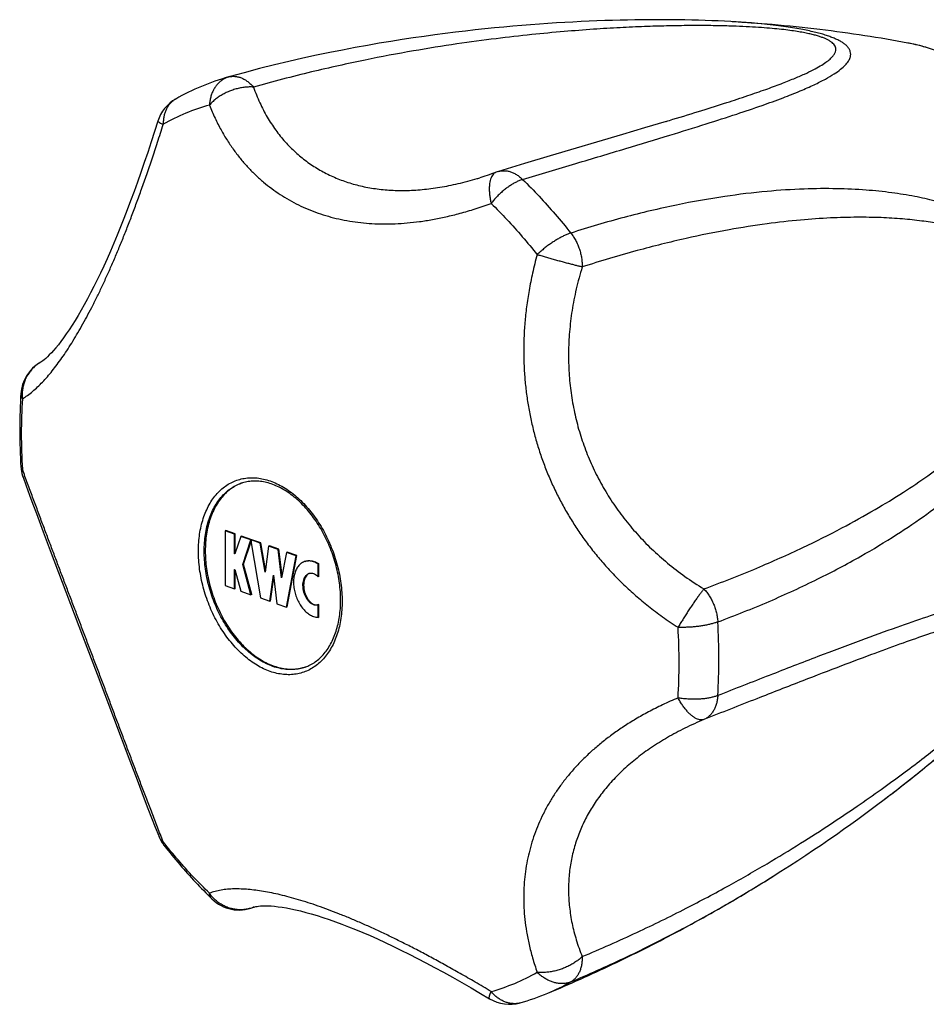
# Model space of a CAD drawing. Header units: millimetres. Extents: x 185 to 627, y 46 to 444.
# Tile 1 of 5: x 185 to 232, y 85 to 136. Entities that reach past the tile are written whole.
import ezdxf

# ---------------------------------------------------------------- set-up
doc = ezdxf.new("R2010")
doc.units = ezdxf.units.MM
doc.header["$LTSCALE"] = 46.255
doc.layers.get('0').update_dxf_attribs({"linetype": 'CONTINUOUS'})

msp = doc.modelspace()

# ---------------------------------------------------------------- linework, layer by layer
at = {"color": 9, "linetype": 'Continuous'}
for p, q in [((195.757, 132.716), (195.764, 132.718)), ((196.395, 111.835), (196.395, 111.835))]:
    msp.add_line(p, q, dxfattribs=at)
at = {"color": 7, "linetype": 'Continuous'}
for p, q in [((195.764, 132.718), (195.757, 132.716)), ((195.8, 132.728), (195.764, 132.718)), ((196.561, 132.936), (195.778, 132.722)), ((216.004, 129.762), (212.295, 128.66)), ((208.567, 127.507), (208.665, 127.537)), ((186.235, 109.343), (186.596, 108.384)), ((195.611, 109.405), (195.576, 109.393)), ((195.576, 109.393), (195.576, 106.581)), ((196.061, 109.224), (195.576, 109.393)), ((196.096, 109.236), (195.611, 109.405)), ((196.096, 109.236), (196.061, 109.224)), ((196.061, 108.219), (196.061, 109.224)), ((196.387, 109.11), (196.084, 108.211)), ((196.096, 108.247), (196.096, 109.236)), ((196.423, 109.122), (196.387, 109.11)), ((196.909, 108.928), (196.387, 109.11)), ((196.945, 108.94), (196.423, 109.122)), ((196.485, 107.67), (196.909, 108.928)), ((196.521, 107.682), (196.913, 108.846)), ((196.945, 108.94), (196.909, 108.928)), ((196.948, 108.939), (196.913, 108.927)), ((196.913, 108.927), (196.913, 108.786)), ((197.386, 108.762), (196.913, 108.927)), ((196.913, 108.786), (197.394, 105.947)), ((196.944, 108.937), (196.945, 108.94)), ((197.421, 108.774), (196.948, 108.939)), ((197.421, 108.774), (197.386, 108.762)), ((197.654, 107.4), (197.421, 108.774)), ((186.596, 108.384), (188.257, 103.999)), ((197.638, 107.277), (197.386, 108.762)), ((197.818, 108.611), (197.638, 107.277)), ((197.854, 108.623), (197.818, 108.611)), ((198.303, 108.442), (197.818, 108.611)), ((198.339, 108.454), (197.854, 108.623)), ((198.339, 108.454), (198.303, 108.442)), ((198.484, 106.982), (198.303, 108.442)), ((198.506, 107.099), (198.339, 108.454)), ((198.735, 108.291), (198.484, 106.982)), ((198.771, 108.304), (198.735, 108.291)), ((199.234, 108.118), (198.735, 108.291)), ((199.269, 108.13), (198.771, 108.304)), ((196.09, 108.23), (196.061, 108.219)), ((196.084, 108.211), (196.061, 108.219)), ((198.727, 105.482), (199.234, 108.118)), ((198.763, 105.495), (199.269, 108.13)), ((199.269, 108.13), (199.234, 108.118)), ((196.061, 106.412), (196.061, 107.416)), ((196.061, 107.416), (196.084, 107.408)), ((196.084, 107.408), (196.387, 106.298)), ((196.096, 106.424), (196.096, 107.364)), ((196.521, 107.682), (196.485, 107.67)), ((196.909, 106.116), (196.485, 107.67)), ((196.945, 106.128), (196.521, 107.682)), ((200.404, 107.695), (200.369, 107.682)), ((200.369, 107.036), (200.369, 107.682)), ((200.404, 107.048), (200.404, 107.695)), ((197.879, 105.778), (198.061, 107.121)), ((197.914, 105.79), (198.077, 106.991)), ((198.061, 107.121), (198.243, 105.651)), ((200.404, 107.048), (200.369, 107.036)), ((195.576, 106.581), (196.061, 106.412)), ((196.096, 106.424), (196.061, 106.412)), ((196.387, 106.298), (196.909, 106.116)), ((196.945, 106.128), (196.909, 106.116)), ((197.394, 105.947), (197.879, 105.778)), ((197.914, 105.79), (197.879, 105.778)), ((198.243, 105.651), (198.727, 105.482)), ((198.763, 105.495), (198.727, 105.482)), ((200.369, 105.597), (200.359, 105.593)), ((200.404, 105.609), (200.369, 105.597)), ((200.369, 104.95), (200.369, 105.597)), ((200.404, 104.962), (200.404, 105.609)), ((200.404, 104.962), (200.369, 104.95)), ((188.257, 103.999), (189.004, 102.024)), ((189.004, 102.024), (190.683, 97.577)), ((190.683, 97.577), (191.055, 96.595)), ((191.055, 96.595), (191.428, 95.619)), ((223.756, 91.654), (224.15, 91.903)), ((197.054, 90.061), (197.037, 90.054))]:
    msp.add_line(p, q, dxfattribs=at)
for points in [[(221.567, 135.559), (221.244, 135.577), (220.919, 135.593), (220.588, 135.607), (220.251, 135.619), (219.91, 135.63), (219.563, 135.639), (219.213, 135.647), (218.858, 135.652), (218.499, 135.656), (218.137, 135.658), (217.77, 135.658), (217.4, 135.657), (217.025, 135.654), (216.646, 135.649), (216.263, 135.642), (215.877, 135.633), (215.485, 135.623), (215.09, 135.61), (214.689, 135.596), (214.284, 135.579), (213.873, 135.56), (213.457, 135.539), (213.035, 135.516), (212.607, 135.49), (212.173, 135.462), (211.732, 135.432), (211.284, 135.398), (210.829, 135.362), (210.367, 135.323), (209.897, 135.28), (209.419, 135.234), (208.932, 135.185), (208.437, 135.132), (207.932, 135.075), (207.418, 135.014), (206.894, 134.949), (206.358, 134.879), (205.812, 134.803), (205.254, 134.723), (204.684, 134.636), (204.1, 134.544), (203.503, 134.444), (202.891, 134.338), (202.263, 134.224), (201.62, 134.101), (200.959, 133.97), (200.28, 133.828), (199.581, 133.676), (198.861, 133.512), (198.119, 133.335), (197.353, 133.143), (196.561, 132.936)], [(192.119, 130.445), (191.952, 129.92), (191.776, 129.376), (191.6, 128.843), (191.424, 128.322), (191.248, 127.813), (191.072, 127.315), (190.897, 126.83), (190.722, 126.356), (190.548, 125.895), (190.373, 125.445), (190.2, 125.008), (190.026, 124.583), (189.853, 124.17), (189.681, 123.768), (189.51, 123.379), (189.339, 123.003), (189.169, 122.639), (189, 122.288), (188.832, 121.949), (188.666, 121.624), (188.502, 121.312), (188.339, 121.014), (188.179, 120.729), (188.021, 120.458), (187.865, 120.201), (187.713, 119.958), (187.564, 119.729), (187.418, 119.514), (187.277, 119.315), (187.14, 119.13), (187.008, 118.96), (186.882, 118.805), (186.763, 118.666), (186.65, 118.541), (186.545, 118.432), (186.448, 118.337), (186.361, 118.256), (186.282, 118.189), (186.214, 118.135), (186.157, 118.093), (186.112, 118.063), (186.081, 118.044)], [(218.248, 130.433), (217.134, 130.098), (216.004, 129.762)], [(212.295, 128.66), (210.972, 128.265), (209.626, 127.862)], [(209.513, 127.824), (209.316, 127.753), (209.097, 127.677), (208.88, 127.605), (208.665, 127.537)], [(185.197, 112.145), (185.357, 111.705), (185.529, 111.237), (185.703, 110.767), (185.878, 110.294), (186.235, 109.343)], [(191.428, 95.619), (191.615, 95.133), (191.802, 94.65), (191.989, 94.168), (192.166, 93.717)], [(224.15, 91.903), (224.585, 92.182), (225.01, 92.458), (225.425, 92.731), (225.83, 93.001), (226.227, 93.27), (226.615, 93.536), (226.996, 93.801), (227.369, 94.063), (227.735, 94.323), (228.094, 94.581), (228.446, 94.838), (228.791, 95.093), (229.13, 95.346), (229.389, 95.541)], [(197.054, 90.061), (197.073, 90.067), (197.106, 90.077), (197.156, 90.089), (197.221, 90.102), (197.303, 90.113), (197.401, 90.122), (197.514, 90.128), (197.644, 90.131), (197.789, 90.128), (197.949, 90.12), (198.123, 90.105), (198.312, 90.084), (198.515, 90.056), (198.732, 90.02), (198.962, 89.976), (199.206, 89.924), (199.462, 89.863), (199.731, 89.794), (200.011, 89.716), (200.304, 89.629), (200.608, 89.532), (200.923, 89.427), (201.248, 89.312), (201.584, 89.188), (201.93, 89.054), (202.286, 88.911), (202.652, 88.759), (203.027, 88.597), (203.411, 88.426), (203.805, 88.246), (204.207, 88.056), (204.618, 87.856), (205.038, 87.647), (205.466, 87.429), (205.904, 87.201), (206.35, 86.963), (206.805, 86.715), (207.268, 86.458), (207.74, 86.192), (208.22, 85.916), (208.708, 85.63), (209.176, 85.352)]]:
    msp.add_lwpolyline(points, dxfattribs=at)
at = {"color": 9, "linetype": 'Continuous'}
for centre, radius, start, end in [((229.032, 125.634), 8.977, 77.6447, 79.4493), ((228.983, 125.411), 9.204, 76.1911, 77.6461), ((228.943, 125.244), 9.376, 75.2424, 76.1927), ((228.886, 125.031), 9.597, 73.446, 75.2392), ((196.063, 131.645), 1.113, 105.6545, 105.9738), ((196.002, 131.861), 0.89, 104.5546, 105.597), ((196.003, 131.856), 0.894, 103.0924, 104.5543), ((196.004, 131.851), 0.9, 100.4915, 103.0915), ((197.611, 121.117), 10.543, 105.6295, 119.6175), ((213.722, 114.404), 28.617, 176.4329, 180.0278), ((215.626, 114.396), 30.521, 180.0124, 183.4555), ((188.393, 102.598), 30.521, 0.0124, 3.4555), ((189.107, 102.797), 31.852, 0.0124, 3.4573), ((191.094, 102.789), 29.865, 356.431, 0.0278), ((190.297, 102.591), 28.617, 356.433, 0.0278), ((192.652, 93.36), 0.246, 217.0265, 218.3143), ((196.374, 91.737), 1.809, 291.4988, 291.614), ((206.409, 95.878), 10.543, 285.6295, 299.6175), ((207.873, 95.86), 11.086, 292.7873, 299.5899), ((210.44, 86.217), 1.116, 283.5086, 285.6284)]:
    msp.add_arc(centre, radius, start, end, dxfattribs=at)
at = {"color": 7, "linetype": 'Continuous'}
for centre, radius, start, end in [((199.039, 121.02), 12.148, 105.6763, 119.5934), ((194.027, 129.843), 2, 119.563, 162.5042), ((210.202, 125.946), 2, 106.7366, 110.1613), ((187.077, 116.31), 2, 119.8704, 176.4178), ((187.077, 112.827), 2, 183.4326, 199.939), ((197.174, 109.778), 2.199, 109.843, 110.7479), ((199.017, 104.491), 2.202, 287.693, 288.3856), ((194.027, 94.448), 2, 201.4563, 218.3393), ((196.302, 91.914), 2, 225.6731, 291.5494), ((207.486, 96.783), 12.087, 285.6207, 292.7811), ((210.202, 87.069), 2, 239.1125, 285.6232)]:
    msp.add_arc(centre, radius, start, end, dxfattribs=at)
at = {"color": 9, "linetype": 'Continuous'}
for points, knots in [([(218.248, 130.433), (218.365, 130.469), (218.979, 130.655), (220.018, 130.973), (221.301, 131.378), (222.395, 131.737), (223.326, 132.058), (224.115, 132.348), (224.778, 132.611), (225.331, 132.85), (225.785, 133.068), (226.153, 133.269), (226.442, 133.453), (226.662, 133.622), (226.82, 133.778), (226.922, 133.924), (226.974, 134.06), (226.978, 134.187), (226.94, 134.301), (226.869, 134.4), (226.775, 134.488), (226.66, 134.567), (226.528, 134.639), (226.379, 134.706), (226.211, 134.769), (226.023, 134.829), (225.81, 134.887), (225.568, 134.944), (225.289, 135), (224.967, 135.056), (224.594, 135.111), (224.165, 135.163), (223.677, 135.211), (223.126, 135.255), (222.508, 135.293), (221.819, 135.324), (221.053, 135.346), (220.205, 135.357), (219.268, 135.355), (218.235, 135.339), (217.097, 135.304), (215.844, 135.248), (214.467, 135.165), (212.951, 135.048), (211.284, 134.891), (209.446, 134.682), (207.418, 134.408), (205.173, 134.049), (202.681, 133.58), (199.937, 132.972), (198.03, 132.475), (197.04, 132.196)], [0, 0, 0, 0, 0.366151, 1.925475, 3.259762, 4.402286, 5.379837, 6.213893, 6.922221, 7.520011, 8.020439, 8.435082, 8.774385, 9.048176, 9.266152, 9.43865, 9.577858, 9.697791, 9.81247, 9.931537, 10.059215, 10.197384, 10.347141, 10.509791, 10.688049, 10.884491, 11.103111, 11.349788, 11.631197, 11.955607, 12.33087, 12.76179, 13.25119, 13.802692, 14.420215, 15.108348, 15.8723, 16.718015, 17.652228, 18.682624, 19.817906, 21.067917, 22.443798, 23.958308, 25.626765, 27.468265, 29.505858, 31.768046, 34.287639, 37.111743, 40.19768, 40.19768, 40.19768, 40.19768]), ([(195.757, 132.716), (195.705, 132.701), (195.601, 132.663), (195.454, 132.583), (195.315, 132.479), (195.188, 132.354), (195.076, 132.21), (194.979, 132.048), (194.899, 131.871), (194.837, 131.68), (194.793, 131.478), (194.776, 131.34), (194.77, 131.269)], [0, 0, 0, 0, 0.16123, 0.330308, 0.502596, 0.67933, 0.861393, 1.049425, 1.243693, 1.444215, 1.650657, 1.862339, 1.862339, 1.862339, 1.862339]), ([(195.841, 132.735), (195.867, 132.74), (195.947, 132.752), (196.084, 132.752), (196.251, 132.725), (196.418, 132.67), (196.583, 132.588), (196.744, 132.48), (196.899, 132.349), (196.994, 132.249), (197.04, 132.196)], [0, 0, 0, 0, 0.080095, 0.242374, 0.410012, 0.584939, 0.768467, 0.961319, 1.163641, 1.37506, 1.37506, 1.37506, 1.37506]), ([(197.04, 132.196), (196.968, 132.201), (196.82, 132.205), (196.596, 132.19), (196.368, 132.156), (196.138, 132.101), (195.911, 132.029), (195.689, 131.938), (195.476, 131.831), (195.275, 131.71), (195.089, 131.575), (194.919, 131.429), (194.818, 131.323), (194.77, 131.269)], [0, 0, 0, 0, 0.217032, 0.441962, 0.673433, 0.9097, 1.148733, 1.388512, 1.62709, 1.862517, 2.092912, 2.316572, 2.532054, 2.532054, 2.532054, 2.532054]), ([(197.04, 132.196), (197.136, 131.923), (197.347, 131.397), (197.73, 130.657), (198.165, 129.986), (198.65, 129.383), (199.18, 128.846), (199.754, 128.374), (200.369, 127.967), (201.023, 127.624), (201.715, 127.346), (202.445, 127.13), (203.21, 126.98), (204.011, 126.894), (204.848, 126.874), (205.721, 126.922), (206.63, 127.04), (207.575, 127.229), (208.222, 127.403), (208.557, 127.504), (208.567, 127.507)], [0, 0, 0, 0, 0.868336, 1.697353, 2.493577, 3.263865, 4.015154, 4.754362, 5.488283, 6.22353, 6.966543, 7.723585, 8.500725, 9.303805, 10.138413, 11.010004, 11.923902, 12.885209, 13.898801, 13.932822, 13.932822, 13.932822, 13.932822]), ([(193.04, 131.583), (193.022, 131.573), (192.956, 131.533), (192.85, 131.452), (192.731, 131.331), (192.628, 131.19), (192.543, 131.033), (192.477, 130.861), (192.43, 130.677), (192.404, 130.482), (192.399, 130.349), (192.4, 130.282)], [0, 0, 0, 0, 0.06267, 0.229582, 0.398806, 0.571713, 0.749496, 0.932994, 1.122762, 1.318961, 1.521341, 1.521341, 1.521341, 1.521341]), ([(194.77, 131.269), (194.861, 131.043), (195.049, 130.611), (195.361, 130.002), (195.689, 129.45), (196.031, 128.947), (196.388, 128.486), (196.759, 128.063), (197.146, 127.672), (197.549, 127.311), (197.97, 126.978), (198.41, 126.671), (198.869, 126.392), (199.347, 126.139), (199.843, 125.914), (200.357, 125.718), (200.886, 125.551), (201.429, 125.414), (201.985, 125.306), (202.552, 125.229), (203.131, 125.18), (203.721, 125.161), (204.325, 125.171), (204.944, 125.211), (205.584, 125.283), (206.248, 125.387), (206.943, 125.529), (207.675, 125.711), (208.45, 125.941), (208.978, 126.123), (209.25, 126.222)], [0, 0, 0, 0, 0.730912, 1.412105, 2.051499, 2.657109, 3.23676, 3.797273, 4.345059, 4.884916, 5.420703, 5.955609, 6.49207, 7.032041, 7.576394, 8.125808, 8.680398, 9.24019, 9.805635, 10.377261, 10.956687, 11.546052, 12.148366, 12.767468, 13.408359, 14.078022, 14.784025, 15.535199, 16.340595, 17.209082, 17.209082, 17.209082, 17.209082]), ([(185.161, 116.184), (185.253, 116.237), (185.434, 116.355), (185.694, 116.559), (185.949, 116.789), (186.201, 117.042), (186.45, 117.319), (186.699, 117.618), (186.947, 117.94), (187.196, 118.285), (187.447, 118.655), (187.699, 119.05), (187.955, 119.47), (188.212, 119.916), (188.471, 120.387), (188.73, 120.882), (188.99, 121.4), (189.25, 121.938), (189.508, 122.497), (189.764, 123.073), (190.019, 123.668), (190.272, 124.281), (190.526, 124.914), (190.779, 125.571), (191.035, 126.254), (191.294, 126.969), (191.558, 127.723), (191.831, 128.524), (192.114, 129.381), (192.303, 129.974), (192.4, 130.282)], [0, 0, 0, 0, 0.317639, 0.647718, 0.990697, 1.347478, 1.719193, 2.107204, 2.513105, 2.938462, 3.384789, 3.853349, 4.344986, 4.859891, 5.397705, 5.957222, 6.537008, 7.13526, 7.750398, 8.381489, 9.0281, 9.691168, 10.372307, 11.074653, 11.802241, 12.560612, 13.356615, 14.198731, 15.097633, 16.065861, 16.065861, 16.065861, 16.065861]), ([(192.121, 130.445), (192.12, 130.44), (192.126, 130.422), (192.162, 130.4), (192.217, 130.366), (192.301, 130.326), (192.364, 130.297), (192.4, 130.282)], [0, 0, 0, 0, 0.0140507, 0.0532873, 0.1192026, 0.2116971, 0.329713, 0.329713, 0.329713, 0.329713]), ([(209.513, 127.824), (209.494, 127.817), (209.444, 127.793), (209.37, 127.734), (209.299, 127.642), (209.242, 127.526), (209.199, 127.388), (209.171, 127.23), (209.157, 127.054), (209.158, 126.862), (209.173, 126.657), (209.204, 126.442), (209.233, 126.296), (209.25, 126.222)], [0, 0, 0, 0, 0.061356, 0.165526, 0.27955, 0.407398, 0.551177, 0.711615, 0.888474, 1.080744, 1.286825, 1.50469, 1.732005, 1.732005, 1.732005, 1.732005]), ([(209.626, 127.862), (209.653, 127.87), (209.734, 127.89), (209.873, 127.906), (210.044, 127.897), (210.216, 127.86), (210.389, 127.796), (210.558, 127.705), (210.721, 127.59), (210.823, 127.499), (210.873, 127.45)], [0, 0, 0, 0, 0.083898, 0.24952, 0.418917, 0.594192, 0.776923, 0.968055, 1.167933, 1.376884, 1.376884, 1.376884, 1.376884]), ([(210.873, 127.45), (210.819, 127.434), (210.71, 127.394), (210.545, 127.319), (210.376, 127.227), (210.205, 127.119), (210.033, 126.997), (209.864, 126.861), (209.699, 126.714), (209.54, 126.558), (209.39, 126.394), (209.295, 126.28), (209.25, 126.222)], [0, 0, 0, 0, 0.168459, 0.34967, 0.542506, 0.745418, 0.956538, 1.17391, 1.395413, 1.618923, 1.842209, 2.062948, 2.062948, 2.062948, 2.062948]), ([(210.872, 127.451), (211.162, 127.168), (211.734, 126.584), (212.559, 125.664), (213.087, 125.023), (213.347, 124.695)], [0, 0, 0, 0, 1.215313, 2.450882, 3.706384, 3.706384, 3.706384, 3.706384]), ([(220.901, 104.718), (221.792, 105.048), (223.529, 105.738), (225.981, 106.866), (228.163, 108.017), (230.028, 109.138), (231.597, 110.203), (232.919, 111.213), (234.034, 112.171), (234.973, 113.078), (235.76, 113.935), (236.414, 114.744), (236.953, 115.505), (237.391, 116.219), (237.74, 116.887), (238.011, 117.509), (238.214, 118.087), (238.36, 118.622), (238.455, 119.115), (238.51, 119.57), (238.529, 119.989), (238.52, 120.38), (238.486, 120.746), (238.43, 121.093), (238.353, 121.423), (238.256, 121.742), (238.139, 122.052), (238.001, 122.356), (237.839, 122.658), (237.651, 122.959), (237.433, 123.263), (237.179, 123.57), (236.884, 123.883), (236.538, 124.202), (236.135, 124.526), (235.665, 124.852), (235.12, 125.178), (234.494, 125.497), (233.778, 125.805), (232.961, 126.095), (232.034, 126.361), (230.986, 126.593), (229.803, 126.784), (228.469, 126.92), (226.965, 126.989), (225.266, 126.972), (223.341, 126.846), (221.15, 126.58), (218.697, 126.142), (216.054, 125.517), (214.254, 124.987), (213.347, 124.695)], [0, 0, 0, 0, 2.850492, 5.602464, 8.093958, 10.248328, 12.127276, 13.778094, 15.238002, 16.53502, 17.691898, 18.72679, 19.654412, 20.487421, 21.236869, 21.912438, 22.522604, 23.074149, 23.573749, 24.028253, 24.445626, 24.833696, 25.199203, 25.548206, 25.885682, 26.216844, 26.546171, 26.87863, 27.219136, 27.5724, 27.94413, 28.339925, 28.767282, 29.234048, 29.748797, 30.318735, 30.950009, 31.649662, 32.425951, 33.288314, 34.247499, 35.315817, 36.50754, 37.840259, 39.336081, 41.022286, 42.935089, 45.121204, 47.63864, 50.406986, 53.265404, 53.265404, 53.265404, 53.265404]), ([(209.25, 126.222), (209.527, 125.951), (210.075, 125.392), (210.865, 124.511), (211.371, 123.897), (211.62, 123.583)], [0, 0, 0, 0, 1.163773, 2.347429, 3.549667, 3.549667, 3.549667, 3.549667]), ([(220.189, 106.411), (221.106, 106.749), (222.819, 107.423), (225.18, 108.476), (227.201, 109.485), (228.922, 110.438), (230.397, 111.338), (231.664, 112.189), (232.755, 112.992), (233.696, 113.751), (234.507, 114.469), (235.203, 115.147), (235.798, 115.787), (236.303, 116.392), (236.729, 116.963), (237.084, 117.502), (237.374, 118.01), (237.607, 118.488), (237.787, 118.937), (237.921, 119.359), (238.013, 119.751), (238.067, 120.115), (238.09, 120.45), (238.085, 120.758), (238.058, 121.041), (238.012, 121.304), (237.949, 121.553), (237.868, 121.792), (237.77, 122.025), (237.652, 122.255), (237.51, 122.487), (237.341, 122.722), (237.138, 122.962), (236.896, 123.208), (236.61, 123.456), (236.276, 123.704), (235.891, 123.949), (235.451, 124.187), (234.951, 124.417), (234.386, 124.635), (233.751, 124.839), (233.04, 125.024), (232.244, 125.188), (231.355, 125.325), (230.363, 125.431), (229.257, 125.497), (228.022, 125.516), (226.642, 125.478), (225.095, 125.368), (223.355, 125.171), (221.391, 124.862), (219.159, 124.411), (216.637, 123.783), (214.866, 123.254), (213.934, 122.952)], [0, 0, 0, 0, 2.931401, 5.519374, 7.754581, 9.705865, 11.419967, 12.935434, 14.282277, 15.484624, 16.561456, 17.528297, 18.398386, 19.183086, 19.892216, 20.534293, 21.116783, 21.646298, 22.128543, 22.568515, 22.970583, 23.337433, 23.671288, 23.976371, 24.258555, 24.523645, 24.778445, 25.028431, 25.278933, 25.535856, 25.804811, 26.092274, 26.404815, 26.74755, 27.124711, 27.539232, 27.993923, 28.492889, 29.040978, 29.643723, 30.307545, 31.039734, 31.848611, 32.74378, 33.736365, 34.839332, 36.067858, 37.440503, 38.980935, 40.718604, 42.691335, 44.944823, 47.54696, 50.486404, 50.486404, 50.486404, 50.486404]), ([(213.346, 124.696), (213.293, 124.679), (213.182, 124.639), (213.015, 124.567), (212.841, 124.481), (212.663, 124.382), (212.482, 124.27), (212.301, 124.148), (212.122, 124.017), (211.947, 123.878), (211.779, 123.734), (211.672, 123.633), (211.62, 123.583)], [0, 0, 0, 0, 0.168577, 0.351038, 0.5458, 0.750915, 0.964164, 1.183281, 1.405866, 1.629538, 1.851836, 2.070224, 2.070224, 2.070224, 2.070224]), ([(213.346, 124.696), (213.394, 124.636), (213.483, 124.512), (213.602, 124.312), (213.705, 124.099), (213.79, 123.877), (213.857, 123.648), (213.904, 123.416), (213.931, 123.183), (213.935, 123.029), (213.934, 122.952)], [0, 0, 0, 0, 0.227588, 0.460105, 0.696469, 0.934931, 1.173682, 1.410964, 1.645087, 1.874474, 1.874474, 1.874474, 1.874474]), ([(211.62, 123.583), (211.532, 123.271), (211.378, 122.664), (211.197, 121.77), (211.067, 120.919), (210.981, 120.103), (210.933, 119.314), (210.92, 118.545), (210.941, 117.792), (210.995, 117.051), (211.08, 116.319), (211.196, 115.595), (211.345, 114.876), (211.526, 114.164), (211.739, 113.461), (211.983, 112.766), (212.259, 112.084), (212.565, 111.416), (212.9, 110.763), (213.264, 110.127), (213.656, 109.507), (214.076, 108.903), (214.526, 108.313), (215.007, 107.737), (215.525, 107.171), (216.082, 106.613), (216.686, 106.06), (217.345, 105.511), (218.071, 104.963), (218.588, 104.612), (218.859, 104.438)], [0, 0, 0, 0, 0.971292, 1.878336, 2.734765, 3.552221, 4.340103, 5.106276, 5.857272, 6.598382, 7.33398, 8.067171, 8.800229, 9.534281, 10.269523, 11.005614, 11.741546, 12.476553, 13.210122, 13.942406, 14.674689, 15.409006, 16.148743, 16.89807, 17.66238, 18.448207, 19.263381, 20.117349, 21.021733, 21.99025, 21.99025, 21.99025, 21.99025]), ([(213.934, 122.952), (213.88, 122.965), (213.766, 122.992), (213.588, 123.036), (213.393, 123.086), (213.185, 123.141), (212.967, 123.199), (212.741, 123.26), (212.512, 123.324), (212.283, 123.389), (212.056, 123.454), (211.835, 123.518), (211.69, 123.561), (211.62, 123.583)], [0, 0, 0, 0, 0.165516, 0.350543, 0.552566, 0.768691, 0.995698, 1.230287, 1.469144, 1.708856, 1.945961, 2.177035, 2.398755, 2.398755, 2.398755, 2.398755]), ([(213.934, 122.952), (213.819, 122.579), (213.618, 121.838), (213.401, 120.724), (213.269, 119.63), (213.218, 118.558), (213.245, 117.508), (213.349, 116.482), (213.525, 115.48), (213.774, 114.503), (214.094, 113.552), (214.483, 112.628), (214.943, 111.732), (215.473, 110.865), (216.074, 110.029), (216.747, 109.225), (217.494, 108.456), (218.316, 107.725), (219.215, 107.036), (219.856, 106.614), (220.189, 106.411)], [0, 0, 0, 0, 1.170759, 2.303009, 3.402001, 4.472783, 5.520244, 6.54912, 7.564028, 8.569543, 9.570217, 10.570596, 11.575312, 12.589069, 13.616569, 14.662506, 15.731664, 16.828962, 17.959443, 19.128439, 19.128439, 19.128439, 19.128439]), ([(186.081, 118.044), (186.051, 118.027), (185.956, 117.969), (185.806, 117.857), (185.641, 117.697), (185.497, 117.518), (185.375, 117.321), (185.278, 117.11), (185.207, 116.887), (185.162, 116.657), (185.145, 116.421), (185.153, 116.263), (185.161, 116.184)], [0, 0, 0, 0, 0.103801, 0.331952, 0.56073, 0.790296, 1.020871, 1.252701, 1.485917, 1.72054, 1.956509, 2.193702, 2.193702, 2.193702, 2.193702]), ([(185.081, 116.434), (185.079, 116.411), (185.082, 116.356), (185.108, 116.27), (185.141, 116.212), (185.161, 116.184)], [0, 0, 0, 0, 0.0697163, 0.164039, 0.2674891, 0.2674891, 0.2674891, 0.2674891]), ([(185.08, 112.708), (185.081, 112.699), (185.085, 112.667), (185.109, 112.613), (185.142, 112.575), (185.161, 112.557)], [0, 0, 0, 0, 0.0258047, 0.0948904, 0.1744695, 0.1744695, 0.1744695, 0.1744695]), ([(185.197, 112.145), (185.184, 112.179), (185.161, 112.263), (185.145, 112.402), (185.153, 112.505), (185.161, 112.557)], [0, 0, 0, 0, 0.1090567, 0.260206, 0.4169148, 0.4169148, 0.4169148, 0.4169148]), ([(192.4, 93.412), (192.302, 93.663), (192.109, 94.158), (191.826, 94.888), (191.554, 95.597), (191.29, 96.289), (191.031, 96.971), (190.776, 97.645), (190.522, 98.316), (190.269, 98.986), (190.015, 99.659), (189.76, 100.334), (189.504, 101.015), (189.245, 101.699), (188.986, 102.385), (188.726, 103.073), (188.466, 103.76), (188.207, 104.444), (187.95, 105.124), (187.694, 105.797), (187.441, 106.465), (187.19, 107.127), (186.941, 107.785), (186.693, 108.442), (186.444, 109.101), (186.194, 109.765), (185.942, 110.439), (185.686, 111.127), (185.424, 111.834), (185.249, 112.313), (185.161, 112.557)], [0, 0, 0, 0, 0.810811, 1.59173, 2.348947, 3.088552, 3.815811, 4.535427, 5.251464, 5.967216, 6.685367, 7.407509, 8.134495, 8.866033, 9.60088, 10.337215, 11.072527, 11.804552, 12.531313, 13.251535, 13.965098, 14.672598, 15.375861, 16.077279, 16.780104, 17.488181, 18.205882, 18.938108, 19.690373, 20.468213, 20.468213, 20.468213, 20.468213]), ([(194.208, 108.351), (194.208, 108.5), (194.218, 108.794), (194.265, 109.225), (194.343, 109.638), (194.45, 110.029), (194.588, 110.395), (194.753, 110.734), (194.946, 111.041), (195.164, 111.314), (195.406, 111.551), (195.67, 111.75), (195.953, 111.909), (196.253, 112.026), (196.567, 112.1), (196.892, 112.131), (197.226, 112.118), (197.565, 112.062), (197.907, 111.963), (198.248, 111.822), (198.586, 111.641), (198.918, 111.421), (199.241, 111.164), (199.553, 110.872), (199.85, 110.548), (200.131, 110.194), (200.393, 109.814), (200.634, 109.411), (200.851, 108.988), (201.044, 108.548), (201.209, 108.096), (201.347, 107.635), (201.455, 107.169), (201.534, 106.702), (201.581, 106.238), (201.592, 105.93), (201.592, 105.778)], [0, 0, 0, 0, 0.446261, 0.880047, 1.300139, 1.705681, 2.096252, 2.471923, 2.833312, 3.181634, 3.518718, 3.846976, 4.169327, 4.489052, 4.809609, 5.134401, 5.466563, 5.80878, 6.163186, 6.531313, 6.914088, 7.311863, 7.724468, 8.151271, 8.591245, 9.043022, 9.504945, 9.97513, 10.451518, 10.931925, 11.414084, 11.895699, 12.374476, 12.848169, 13.314637, 13.771889, 13.771889, 13.771889, 13.771889]), ([(194.505, 108.346), (194.505, 108.493), (194.515, 108.782), (194.563, 109.207), (194.642, 109.613), (194.751, 109.997), (194.89, 110.354), (195.058, 110.683), (195.253, 110.98), (195.474, 111.242), (195.719, 111.466), (195.985, 111.651), (196.214, 111.767), (196.354, 111.821), (196.395, 111.835)], [0, 0, 0, 0, 0.440181, 0.867617, 1.281053, 1.679634, 2.062977, 2.431235, 2.78516, 3.126147, 3.456251, 3.778147, 4.095017, 4.225508, 4.225508, 4.225508, 4.225508]), ([(201.592, 105.778), (201.592, 105.629), (201.582, 105.335), (201.535, 104.904), (201.458, 104.491), (201.35, 104.1), (201.212, 103.734), (201.047, 103.395), (200.854, 103.088), (200.636, 102.815), (200.394, 102.578), (200.131, 102.379), (199.848, 102.22), (199.548, 102.103), (199.233, 102.029), (198.908, 101.998), (198.574, 102.011), (198.235, 102.067), (197.894, 102.166), (197.552, 102.307), (197.214, 102.488), (196.882, 102.708), (196.559, 102.965), (196.248, 103.257), (195.95, 103.581), (195.669, 103.935), (195.407, 104.315), (195.166, 104.718), (194.949, 105.142), (194.757, 105.581), (194.591, 106.034), (194.453, 106.495), (194.345, 106.96), (194.267, 107.427), (194.219, 107.891), (194.208, 108.199), (194.208, 108.351)], [0, 0, 0, 0, 0.446261, 0.880047, 1.300139, 1.705681, 2.096252, 2.471923, 2.833312, 3.181634, 3.518718, 3.846976, 4.169327, 4.489052, 4.809609, 5.134401, 5.466563, 5.80878, 6.163186, 6.531313, 6.914088, 7.311863, 7.724468, 8.151271, 8.591245, 9.043022, 9.504945, 9.97513, 10.451518, 10.931925, 11.414084, 11.895699, 12.374476, 12.848169, 13.314637, 13.771889, 13.771889, 13.771889, 13.771889]), ([(199.686, 102.392), (199.628, 102.372), (199.468, 102.323), (199.196, 102.274), (198.871, 102.261), (198.539, 102.293), (198.203, 102.368), (197.866, 102.487), (197.53, 102.647), (197.2, 102.848), (196.877, 103.087), (196.565, 103.362), (196.266, 103.671), (195.984, 104.011), (195.719, 104.378), (195.476, 104.771), (195.256, 105.184), (195.062, 105.615), (194.894, 106.06), (194.754, 106.514), (194.644, 106.973), (194.564, 107.434), (194.516, 107.891), (194.505, 108.196), (194.505, 108.346)], [0, 0, 0, 0, 0.184919, 0.502407, 0.825499, 1.157302, 1.500386, 1.856692, 2.227506, 2.613474, 3.014651, 3.430565, 3.860291, 4.302511, 4.755583, 5.217598, 5.686442, 6.159848, 6.635455, 7.11086, 7.583661, 8.051504, 8.512139, 8.963481, 8.963481, 8.963481, 8.963481]), ([(220.189, 106.411), (220.156, 106.37), (220.085, 106.281), (219.978, 106.137), (219.862, 105.978), (219.74, 105.806), (219.613, 105.622), (219.484, 105.43), (219.353, 105.232), (219.224, 105.031), (219.098, 104.831), (218.976, 104.633), (218.897, 104.502), (218.859, 104.438)], [0, 0, 0, 0, 0.159926, 0.339908, 0.53755, 0.750063, 0.974307, 1.207049, 1.445023, 1.684849, 1.923084, 2.156307, 2.381189, 2.381189, 2.381189, 2.381189]), ([(220.189, 106.411), (220.24, 106.356), (220.338, 106.24), (220.471, 106.051), (220.588, 105.847), (220.689, 105.632), (220.773, 105.408), (220.837, 105.18), (220.881, 104.949), (220.897, 104.794), (220.901, 104.717)], [0, 0, 0, 0, 0.225327, 0.456369, 0.691668, 0.929611, 1.168472, 1.406431, 1.641687, 1.873071, 1.873071, 1.873071, 1.873071]), ([(229.389, 95.541), (229.54, 95.654), (230.086, 96.071), (230.979, 96.772), (232.024, 97.627), (232.949, 98.414), (233.764, 99.136), (234.48, 99.796), (235.106, 100.397), (235.65, 100.942), (236.12, 101.434), (236.525, 101.878), (236.871, 102.277), (237.168, 102.637), (237.423, 102.964), (237.642, 103.264), (237.831, 103.54), (237.994, 103.797), (238.132, 104.038), (238.25, 104.266), (238.348, 104.483), (238.425, 104.691), (238.483, 104.891), (238.519, 105.085), (238.53, 105.272), (238.512, 105.453), (238.459, 105.627), (238.362, 105.789), (238.212, 105.935), (238.002, 106.055), (237.725, 106.146), (237.371, 106.201), (236.93, 106.214), (236.389, 106.177), (235.732, 106.085), (234.944, 105.926), (234.004, 105.691), (232.888, 105.368), (231.565, 104.945), (229.997, 104.403), (228.131, 103.724), (225.949, 102.899), (223.498, 101.952), (221.784, 101.278), (220.901, 100.93)], [0, 0, 0, 0, 0.565526, 2.05986, 3.406385, 4.616968, 5.702406, 6.672776, 7.537438, 8.305185, 8.983499, 9.58036, 10.105361, 10.568543, 10.980576, 11.349203, 11.682047, 11.984509, 12.261155, 12.516499, 12.75333, 12.974626, 13.1824, 13.37811, 13.564082, 13.743285, 13.920606, 14.104198, 14.305875, 14.540408, 14.824425, 15.175135, 15.60972, 16.145739, 16.801665, 17.597677, 18.557021, 19.707322, 21.08179, 22.723329, 24.684722, 27.039164, 29.720976, 32.566158, 32.566158, 32.566158, 32.566158]), ([(213.934, 87.521), (214.881, 87.916), (216.677, 88.71), (219.189, 89.941), (221.414, 91.127), (223.374, 92.248), (225.11, 93.303), (226.654, 94.292), (228.032, 95.217), (229.266, 96.08), (230.372, 96.885), (231.363, 97.633), (232.251, 98.328), (233.047, 98.973), (233.758, 99.57), (234.393, 100.122), (234.957, 100.631), (235.457, 101.1), (235.897, 101.531), (236.282, 101.924), (236.616, 102.282), (236.902, 102.605), (237.143, 102.895), (237.345, 103.153), (237.514, 103.383), (237.654, 103.592), (237.771, 103.783), (237.869, 103.961), (237.949, 104.128), (238.012, 104.288), (238.058, 104.442), (238.085, 104.591), (238.09, 104.737), (238.067, 104.876), (238.011, 105.008), (237.914, 105.125), (237.774, 105.223), (237.588, 105.298), (237.35, 105.347), (237.056, 105.37), (236.699, 105.362), (236.271, 105.319), (235.764, 105.238), (235.167, 105.113), (234.47, 104.939), (233.659, 104.71), (232.717, 104.418), (231.625, 104.054), (230.358, 103.609), (228.885, 103.07), (227.165, 102.421), (225.146, 101.644), (222.788, 100.724), (221.096, 100.059), (220.189, 99.702)], [0, 0, 0, 0, 3.076902, 5.888759, 8.393007, 10.639176, 12.660549, 14.486325, 16.139814, 17.64034, 19.003293, 20.241488, 21.366165, 22.387224, 23.313359, 24.152205, 24.910477, 25.594128, 26.208263, 26.757414, 27.245869, 27.676496, 28.051463, 28.376067, 28.658972, 28.908085, 29.130351, 29.331682, 29.516023, 29.686595, 29.846424, 29.997117, 30.140849, 30.279977, 30.418635, 30.564806, 30.729792, 30.925621, 31.16379, 31.454698, 31.808255, 32.234559, 32.74425, 33.349065, 34.062332, 34.899357, 35.87799, 37.019772, 38.351554, 39.906638, 41.727397, 43.866031, 46.396493, 49.32034, 49.32034, 49.32034, 49.32034]), ([(220.901, 104.717), (220.849, 104.697), (220.738, 104.659), (220.562, 104.609), (220.373, 104.565), (220.171, 104.526), (219.96, 104.494), (219.743, 104.468), (219.522, 104.449), (219.299, 104.437), (219.078, 104.433), (218.932, 104.435), (218.859, 104.438)], [0, 0, 0, 0, 0.168622, 0.351564, 0.547057, 0.752994, 0.967017, 1.186737, 1.409642, 1.633249, 1.855001, 2.072275, 2.072275, 2.072275, 2.072275]), ([(218.859, 100.81), (218.59, 100.697), (218.076, 100.468), (217.35, 100.102), (216.69, 99.732), (216.085, 99.356), (215.528, 98.972), (215.01, 98.58), (214.528, 98.176), (214.078, 97.761), (213.658, 97.332), (213.266, 96.889), (212.902, 96.431), (212.567, 95.958), (212.26, 95.47), (211.984, 94.969), (211.739, 94.456), (211.526, 93.933), (211.345, 93.401), (211.197, 92.861), (211.08, 92.314), (210.995, 91.759), (210.941, 91.194), (210.92, 90.618), (210.933, 90.027), (210.981, 89.418), (211.067, 88.786), (211.198, 88.125), (211.379, 87.428), (211.533, 86.955), (211.62, 86.713)], [0, 0, 0, 0, 0.877706, 1.685889, 2.438516, 3.147248, 3.821398, 4.468551, 5.095017, 5.705798, 6.304958, 6.895614, 7.480034, 8.059602, 8.635165, 9.206873, 9.774891, 10.339272, 10.900437, 11.459484, 12.017911, 12.578319, 13.143725, 13.718269, 14.306695, 14.914902, 15.549851, 16.219945, 16.935638, 17.709425, 17.709425, 17.709425, 17.709425]), ([(220.901, 100.931), (220.849, 100.911), (220.738, 100.874), (220.562, 100.828), (220.373, 100.791), (220.171, 100.764), (219.96, 100.747), (219.743, 100.739), (219.521, 100.742), (219.299, 100.754), (219.078, 100.776), (218.932, 100.798), (218.859, 100.81)], [0, 0, 0, 0, 0.168521, 0.350383, 0.544227, 0.748299, 0.96055, 1.178863, 1.400975, 1.624628, 1.847475, 2.067084, 2.067084, 2.067084, 2.067084]), ([(220.189, 99.702), (220.157, 99.69), (220.088, 99.675), (219.977, 99.682), (219.859, 99.716), (219.736, 99.777), (219.609, 99.862), (219.479, 99.971), (219.349, 100.102), (219.22, 100.254), (219.093, 100.425), (218.972, 100.611), (218.896, 100.742), (218.859, 100.81)], [0, 0, 0, 0, 0.101218, 0.20981, 0.330682, 0.466801, 0.619453, 0.788756, 0.974031, 1.173944, 1.386645, 1.609919, 1.841293, 1.841293, 1.841293, 1.841293]), ([(220.901, 100.931), (220.897, 100.86), (220.882, 100.72), (220.838, 100.518), (220.774, 100.331), (220.691, 100.161), (220.59, 100.01), (220.472, 99.882), (220.338, 99.777), (220.24, 99.724), (220.189, 99.702)], [0, 0, 0, 0, 0.214745, 0.420789, 0.618155, 0.806826, 0.987348, 1.160902, 1.329244, 1.494592, 1.494592, 1.494592, 1.494592]), ([(220.189, 99.702), (219.859, 99.563), (219.225, 99.275), (218.325, 98.795), (217.502, 98.283), (216.755, 97.739), (216.081, 97.165), (215.479, 96.564), (214.947, 95.935), (214.487, 95.281), (214.096, 94.602), (213.776, 93.899), (213.526, 93.172), (213.349, 92.422), (213.245, 91.651), (213.218, 90.858), (213.269, 90.046), (213.402, 89.214), (213.62, 88.366), (213.82, 87.804), (213.934, 87.521)], [0, 0, 0, 0, 1.072573, 2.089598, 3.0564, 3.978275, 4.860611, 5.708877, 6.52868, 7.325759, 8.106053, 8.875667, 9.640796, 10.407717, 11.182799, 11.972489, 12.783297, 13.621794, 14.494602, 15.408426, 15.408426, 15.408426, 15.408426]), ([(192.166, 93.717), (192.178, 93.685), (192.213, 93.612), (192.291, 93.507), (192.362, 93.442), (192.4, 93.412)], [0, 0, 0, 0, 0.1018853, 0.2421716, 0.3889961, 0.3889961, 0.3889961, 0.3889961]), ([(192.455, 93.212), (192.447, 93.222), (192.426, 93.256), (192.403, 93.323), (192.399, 93.381), (192.4, 93.412)], [0, 0, 0, 0, 0.038023, 0.1195356, 0.2107401, 0.2107401, 0.2107401, 0.2107401]), ([(194.77, 90.772), (194.493, 91.043), (193.945, 91.603), (193.155, 92.484), (192.649, 93.097), (192.4, 93.412)], [0, 0, 0, 0, 1.163773, 2.347429, 3.549667, 3.549667, 3.549667, 3.549667]), ([(213.347, 86.22), (214.27, 86.607), (216.103, 87.425), (218.742, 88.744), (221.185, 90.091), (222.826, 91.073), (223.648, 91.586), (223.756, 91.654)], [0, 0, 0, 0, 3.004098, 6.018586, 8.847627, 11.372427, 11.754367, 11.754367, 11.754367, 11.754367]), ([(209.25, 85.725), (208.977, 85.888), (208.447, 86.201), (207.673, 86.648), (206.942, 87.059), (206.247, 87.438), (205.584, 87.791), (204.945, 88.12), (204.326, 88.429), (203.723, 88.72), (203.133, 88.994), (202.556, 89.252), (201.99, 89.493), (201.435, 89.719), (200.893, 89.927), (200.364, 90.118), (199.852, 90.29), (199.356, 90.444), (198.879, 90.579), (198.421, 90.695), (197.981, 90.792), (197.561, 90.871), (197.158, 90.931), (196.772, 90.973), (196.402, 90.996), (196.046, 91), (195.704, 90.983), (195.376, 90.942), (195.064, 90.876), (194.865, 90.811), (194.77, 90.772)], [0, 0, 0, 0, 0.954186, 1.845669, 2.681682, 3.470181, 4.219256, 4.935843, 5.626326, 6.29489, 6.94436, 7.576538, 8.192145, 8.791195, 9.372481, 9.934665, 10.476067, 10.995179, 11.491229, 11.96372, 12.413221, 12.840642, 13.247333, 13.634873, 14.00504, 14.360079, 14.701633, 15.031156, 15.349496, 15.657263, 15.657263, 15.657263, 15.657263]), ([(197.037, 90.054), (196.967, 90.026), (196.823, 89.98), (196.599, 89.937), (196.369, 89.922), (196.139, 89.936), (195.911, 89.979), (195.688, 90.049), (195.474, 90.146), (195.272, 90.269), (195.086, 90.415), (194.916, 90.583), (194.817, 90.707), (194.77, 90.772)], [0, 0, 0, 0, 0.224505, 0.453031, 0.682387, 0.91281, 1.144372, 1.377181, 1.611362, 1.846919, 2.083748, 2.321671, 2.560469, 2.560469, 2.560469, 2.560469]), ([(194.905, 90.483), (194.904, 90.484), (194.88, 90.508), (194.836, 90.563), (194.791, 90.662), (194.776, 90.734), (194.77, 90.772)], [0, 0, 0, 0, 0.0016245, 0.1028549, 0.2089454, 0.3237947, 0.3237947, 0.3237947, 0.3237947]), ([(213.934, 87.521), (213.883, 87.471), (213.773, 87.375), (213.593, 87.242), (213.397, 87.12), (213.189, 87.011), (212.97, 86.917), (212.744, 86.838), (212.514, 86.776), (212.284, 86.731), (212.057, 86.705), (211.835, 86.697), (211.69, 86.705), (211.62, 86.713)], [0, 0, 0, 0, 0.214791, 0.438315, 0.669025, 0.90498, 1.143955, 1.383731, 1.622161, 1.857099, 2.08647, 2.308381, 2.521205, 2.521205, 2.521205, 2.521205]), ([(213.934, 87.521), (213.935, 87.449), (213.931, 87.307), (213.905, 87.1), (213.858, 86.905), (213.792, 86.727), (213.706, 86.566), (213.603, 86.426), (213.484, 86.308), (213.393, 86.246), (213.346, 86.219)], [0, 0, 0, 0, 0.217155, 0.42578, 0.625211, 0.815247, 0.99621, 1.168989, 1.335094, 1.497008, 1.497008, 1.497008, 1.497008]), ([(213.346, 86.219), (213.295, 86.198), (213.187, 86.162), (213.019, 86.132), (212.843, 86.126), (212.663, 86.143), (212.481, 86.184), (212.299, 86.248), (212.119, 86.334), (211.944, 86.44), (211.776, 86.567), (211.671, 86.662), (211.62, 86.713)], [0, 0, 0, 0, 0.167525, 0.337964, 0.512722, 0.692821, 0.878892, 1.071305, 1.270067, 1.474953, 1.685414, 1.900581, 1.900581, 1.900581, 1.900581]), ([(209.176, 85.352), (209.175, 85.353), (209.166, 85.358), (209.155, 85.389), (209.16, 85.441), (209.176, 85.517), (209.207, 85.614), (209.234, 85.686), (209.25, 85.725)], [0, 0, 0, 0, 0.0017024, 0.0329428, 0.0848223, 0.1617748, 0.2641454, 0.3910417, 0.3910417, 0.3910417, 0.3910417]), ([(210.701, 85.132), (210.651, 85.12), (210.544, 85.102), (210.379, 85.098), (210.206, 85.119), (210.033, 85.164), (209.863, 85.233), (209.697, 85.324), (209.538, 85.438), (209.387, 85.572), (209.294, 85.672), (209.25, 85.725)], [0, 0, 0, 0, 0.153702, 0.323274, 0.496246, 0.673759, 0.856736, 1.045734, 1.241036, 1.442556, 1.649825, 1.649825, 1.649825, 1.649825])]:
    msp.add_open_spline(points, degree=3, knots=knots, dxfattribs=at)
at = {"color": 7, "linetype": 'Continuous'}
for points, knots in [([(210.872, 127.451), (211.782, 127.725), (213.551, 128.253), (216.074, 129.008), (218.311, 129.684), (220.212, 130.271), (221.793, 130.779), (223.108, 131.224), (224.197, 131.619), (225.091, 131.973), (225.819, 132.293), (226.4, 132.583), (226.855, 132.847), (227.199, 133.088), (227.448, 133.309), (227.615, 133.512), (227.71, 133.699), (227.742, 133.872), (227.719, 134.028), (227.654, 134.166), (227.556, 134.289), (227.432, 134.4), (227.285, 134.503), (227.115, 134.598), (226.925, 134.688), (226.714, 134.772), (226.48, 134.854), (226.22, 134.932), (225.932, 135.008), (225.611, 135.082), (225.252, 135.154), (224.846, 135.226), (224.388, 135.296), (223.865, 135.364), (223.268, 135.429), (222.588, 135.491), (222.012, 135.532), (221.661, 135.554), (221.567, 135.559)], [0, 0, 0, 0, 2.850648, 5.538429, 7.898644, 9.86372, 11.506866, 12.880472, 14.027282, 14.980284, 15.766834, 16.409891, 16.929341, 17.343368, 17.669279, 17.924196, 18.125948, 18.293019, 18.443335, 18.591138, 18.745539, 18.910948, 19.089729, 19.283434, 19.492765, 19.719852, 19.966701, 20.236164, 20.532512, 20.860011, 21.224503, 21.632982, 22.093656, 22.617143, 23.213925, 23.894154, 24.665341, 24.947658, 24.947658, 24.947658, 24.947658]), ([(230.675, 134.459), (229.939, 134.596), (228.433, 134.851), (226.108, 135.169), (223.809, 135.407), (222.28, 135.518), (221.567, 135.559)], [0, 0, 0, 0, 2.247364, 4.581259, 7.039603, 9.180034, 9.180034, 9.180034, 9.180034]), ([(243.506, 115.066), (243.506, 115.424), (243.486, 116.146), (243.401, 117.232), (243.26, 118.326), (243.063, 119.423), (242.813, 120.517), (242.509, 121.603), (242.155, 122.676), (241.75, 123.731), (241.298, 124.763), (240.8, 125.766), (240.26, 126.736), (239.678, 127.668), (239.058, 128.558), (238.404, 129.401), (237.717, 130.194), (237.002, 130.931), (236.261, 131.611), (235.498, 132.227), (234.717, 132.779), (233.922, 133.263), (233.118, 133.675), (232.307, 134.015), (231.495, 134.28), (230.948, 134.408), (230.675, 134.459)], [0, 0, 0, 0, 1.073853, 2.163695, 3.267313, 4.382294, 5.50534, 6.633732, 7.764499, 8.894711, 10.021334, 11.141734, 12.252902, 13.352001, 14.436936, 15.504579, 16.553245, 17.581275, 18.585656, 19.566484, 20.522063, 21.451374, 22.355313, 23.232834, 24.085636, 24.91569, 24.91569, 24.91569, 24.91569]), ([(185.081, 116.434), (185.055, 116.026), (185.021, 115.202), (185.022, 113.959), (185.055, 113.126), (185.08, 112.708)], [0, 0, 0, 0, 1.228349, 2.47183, 3.72902, 3.72902, 3.72902, 3.72902]), ([(196.395, 111.834), (196.373, 111.826), (196.252, 111.778), (196.04, 111.671), (195.774, 111.486), (195.53, 111.261), (195.309, 110.999), (195.114, 110.702), (194.946, 110.374), (194.806, 110.016), (194.697, 109.632), (194.618, 109.226), (194.571, 108.801), (194.561, 108.512), (194.561, 108.365)], [0, 0, 0, 0, 0.071819, 0.38869, 0.710586, 1.040692, 1.381682, 1.735608, 2.103866, 2.487209, 2.885789, 3.299224, 3.726658, 4.166836, 4.166836, 4.166836, 4.166836]), ([(201.518, 105.832), (201.518, 105.977), (201.507, 106.271), (201.463, 106.714), (201.389, 107.161), (201.286, 107.607), (201.156, 108.049), (200.999, 108.483), (200.817, 108.906), (200.611, 109.313), (200.382, 109.701), (200.134, 110.067), (199.869, 110.408), (199.588, 110.721), (199.294, 111.003), (198.989, 111.252), (198.677, 111.466), (198.358, 111.643), (198.037, 111.783), (197.715, 111.883), (197.396, 111.942), (197.08, 111.96), (196.773, 111.936), (196.546, 111.885), (196.422, 111.844), (196.395, 111.835)], [0, 0, 0, 0, 0.436032, 0.881666, 1.334858, 1.793365, 2.254697, 2.716778, 3.17726, 3.633995, 4.084861, 4.527362, 4.959485, 5.38006, 5.78763, 6.180724, 6.558779, 6.92266, 7.272075, 7.607638, 7.931046, 8.245463, 8.552203, 8.854115, 8.941194, 8.941194, 8.941194, 8.941194]), ([(194.561, 108.365), (194.561, 108.215), (194.572, 107.911), (194.62, 107.453), (194.699, 106.992), (194.809, 106.533), (194.949, 106.079), (195.117, 105.635), (195.312, 105.204), (195.532, 104.79), (195.775, 104.398), (196.039, 104.03), (196.322, 103.69), (196.62, 103.381), (196.932, 103.106), (197.255, 102.867), (197.586, 102.666), (197.921, 102.506), (198.258, 102.388), (198.594, 102.312), (198.927, 102.281), (199.251, 102.293), (199.504, 102.339), (199.646, 102.38), (199.686, 102.393)], [0, 0, 0, 0, 0.451332, 0.911951, 1.379777, 1.852566, 2.327969, 2.80358, 3.27699, 3.745836, 4.207853, 4.660927, 5.103151, 5.532881, 5.9488, 6.34998, 6.735951, 7.10677, 7.463081, 7.806168, 8.137973, 8.461067, 8.778558, 8.905013, 8.905013, 8.905013, 8.905013]), ([(199.657, 107.816), (199.622, 107.803), (199.527, 107.76), (199.387, 107.652), (199.259, 107.479), (199.165, 107.267), (199.108, 107.022), (199.089, 106.755), (199.11, 106.475), (199.168, 106.192), (199.263, 105.917), (199.39, 105.66), (199.545, 105.431), (199.722, 105.238), (199.915, 105.089), (200.094, 105), (200.246, 104.959), (200.328, 104.951), (200.369, 104.95)], [0, 0, 0, 0, 0.113752, 0.310906, 0.522523, 0.752947, 1.00324, 1.271317, 1.553206, 1.843353, 2.135545, 2.42336, 2.700715, 2.962655, 3.20568, 3.428933, 3.555429, 3.67658, 3.67658, 3.67658, 3.67658]), ([(200.369, 107.682), (200.33, 107.709), (200.252, 107.756), (200.105, 107.819), (199.93, 107.859), (199.769, 107.849), (199.682, 107.824), (199.657, 107.816)], [0, 0, 0, 0, 0.1401753, 0.273231, 0.4787701, 0.6724768, 0.7498474, 0.7498474, 0.7498474, 0.7498474]), ([(199.693, 107.828), (199.717, 107.837), (199.804, 107.862), (199.965, 107.871), (200.14, 107.832), (200.287, 107.768), (200.365, 107.721), (200.404, 107.695)], [0, 0, 0, 0, 0.0773706, 0.2710773, 0.4766164, 0.609672, 0.7498474, 0.7498474, 0.7498474, 0.7498474]), ([(200.359, 105.593), (200.351, 105.59), (200.31, 105.578), (200.23, 105.57), (200.121, 105.594), (200.014, 105.648), (199.912, 105.731), (199.818, 105.839), (199.736, 105.968), (199.669, 106.112), (199.619, 106.268), (199.588, 106.429), (199.577, 106.588), (199.587, 106.741), (199.617, 106.881), (199.667, 107.003), (199.734, 107.104), (199.812, 107.172), (199.868, 107.2), (199.893, 107.208)], [0, 0, 0, 0, 0.025747, 0.12857, 0.237152, 0.355845, 0.486568, 0.629295, 0.782255, 0.942696, 1.107072, 1.271548, 1.432281, 1.585698, 1.729005, 1.860359, 1.979642, 2.088655, 2.166127, 2.166127, 2.166127, 2.166127]), ([(199.893, 107.206), (199.881, 107.2), (199.838, 107.176), (199.77, 107.116), (199.702, 107.016), (199.652, 106.893), (199.622, 106.753), (199.612, 106.601), (199.623, 106.441), (199.654, 106.28), (199.704, 106.125), (199.771, 105.98), (199.853, 105.851), (199.947, 105.743), (200.049, 105.661), (200.156, 105.606), (200.265, 105.583), (200.336, 105.589), (200.369, 105.598)], [0, 0, 0, 0, 0.039894, 0.148907, 0.26819, 0.399544, 0.542851, 0.696268, 0.857001, 1.021477, 1.185853, 1.346294, 1.499254, 1.641981, 1.772704, 1.891397, 1.999979, 2.101637, 2.101637, 2.101637, 2.101637]), ([(199.893, 107.208), (199.901, 107.211), (199.924, 107.218), (199.948, 107.222), (199.963, 107.224)], [0, 0, 0, 0, 0.02574675, 0.07266909, 0.07266909, 0.07266909, 0.07266909]), ([(199.963, 107.224), (199.982, 107.226), (200.037, 107.228), (200.131, 107.208), (200.238, 107.153), (200.316, 107.09), (200.358, 107.047), (200.369, 107.036)], [0, 0, 0, 0, 0.0562085, 0.164791, 0.2834839, 0.4142066, 0.4627275, 0.4627275, 0.4627275, 0.4627275]), ([(199.687, 102.392), (199.754, 102.416), (199.914, 102.481), (200.154, 102.615), (200.402, 102.803), (200.628, 103.028), (200.832, 103.286), (201.011, 103.577), (201.165, 103.896), (201.292, 104.242), (201.392, 104.611), (201.465, 105.002), (201.508, 105.411), (201.518, 105.69), (201.518, 105.832)], [0, 0, 0, 0, 0.213596, 0.516373, 0.825088, 1.142637, 1.470305, 1.809985, 2.163528, 2.531772, 2.913821, 3.31059, 3.722049, 4.147667, 4.147667, 4.147667, 4.147667]), ([(229.389, 95.54), (229.796, 95.848), (231.022, 96.796), (232.973, 98.399), (235.162, 100.349), (237.146, 102.258), (238.947, 104.122), (240.069, 105.367), (240.602, 105.98)], [0, 0, 0, 0, 1.532117, 4.64812, 7.574583, 10.322641, 12.908621, 15.347482, 15.347482, 15.347482, 15.347482]), ([(192.458, 93.208), (192.714, 92.884), (193.236, 92.251), (194.051, 91.342), (194.617, 90.764), (194.905, 90.483)], [0, 0, 0, 0, 1.237387, 2.458999, 3.663667, 3.663667, 3.663667, 3.663667]), ([(212.166, 85.639), (213.286, 86.109), (215.505, 87.1), (218.758, 88.733), (221.501, 90.27), (223.148, 91.272), (223.756, 91.654)], [0, 0, 0, 0, 3.64162, 7.287853, 10.917324, 13.070878, 13.070878, 13.070878, 13.070878])]:
    msp.add_open_spline(points, degree=3, knots=knots, dxfattribs=at)

doc.saveas('drawing.dxf')
